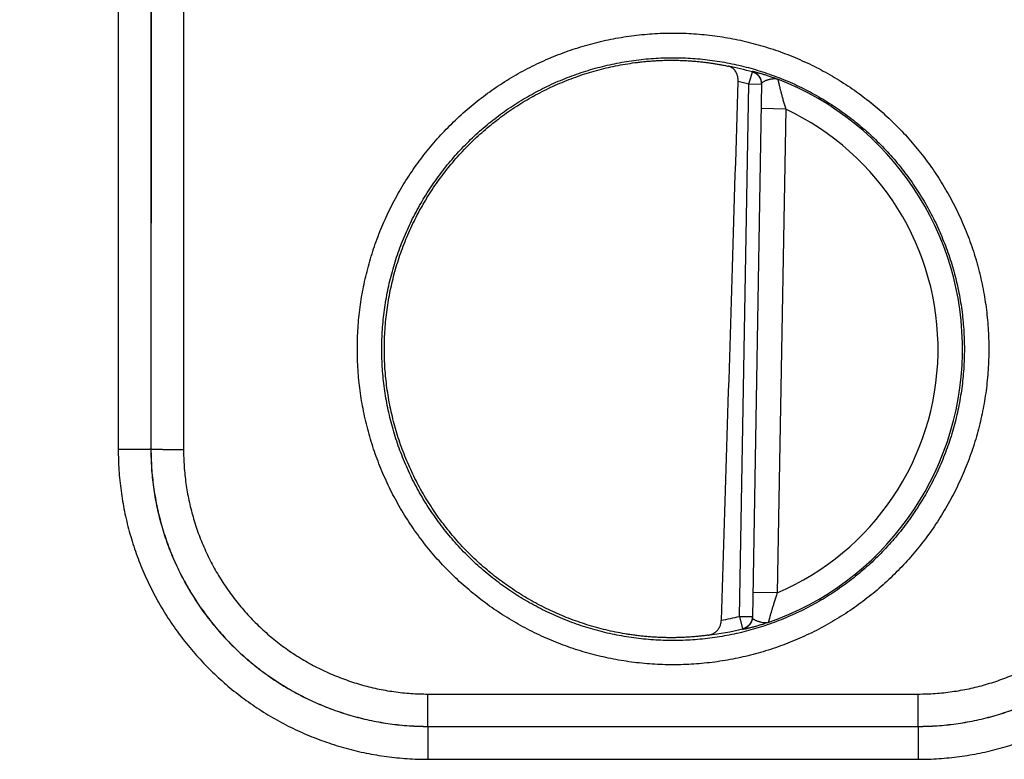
# Model space of a CAD drawing. Header units: inches. Extents: x 0 to 34, y 0 to 22.
# Tile 28 of 112: x 23.1 to 23.704, y 7.685 to 8.138. Entities that reach past the tile are written whole.
import ezdxf

# ---------------------------------------------------------------- set-up
doc = ezdxf.new("R2010")
doc.units = ezdxf.units.IN
doc.header["$LTSCALE"] = 1.87
doc.header["$MEASUREMENT"] = 0
doc.layers.get('0').update_dxf_attribs({"linetype": 'CONTINUOUS'})
doc.layers.add('DIMENSIONS', color=7, linetype='CONTINUOUS')
doc.styles.get("Standard").update_dxf_attribs({"font": 'txt', "width": 0.8})
doc.dimstyles.new('DIMSTYLE_1', dxfattribs={"dimtxt": 0.125, "dimasz": 0.18, "dimexe": 0.18, "dimexo": 0.0625, "dimgap": 0.09, "dimtad": 0, "dimtih": 1, "dimtoh": 1, "dimdec": 3, "dimzin": 4, "dimdsep": 46, "dimtxsty": 'STANDARD', "dimblk": '_FILLED', "dimblk1": '_FILLED', "dimblk2": '_FILLED', "dimcen": 0.09, "dimadec": 0, "dimazin": 0, "dimtp": 0.01, "dimtm": 0.01, "dimtfac": 1, "dimtdec": 3, "dimtofl": 0, "dimtmove": 0, "dimatfit": 3, "dimldrblk": '_FILLED', "dimfxl": 1, "dimtolj": 1, "dimtzin": 4, "dimarcsym": 0})

# ---------------------------------------------------------------- blocks, each defined once
blk = doc.blocks.new('_FILLED')
at = {"color": 0, "linetype": 'BYBLOCK'}
blk.add_solid([(0, 0), (-1, 0.1736), (-1, -0.1736)], dxfattribs=at)
blk = doc.blocks.new('*D11')
at = {"layer": 'DIMENSIONS', "color": 2, "linetype": 'CONTINUOUS'}
for p, q in [((18.23312, 8.17462), (18.23312, 9.35505)), ((26.11345, 7.99058), (26.11345, 9.35505)), ((18.23312, 9.23005), (21.41529, 9.23005)), ((26.11345, 9.23005), (22.96529, 9.23005))]:
    blk.add_line(p, q, dxfattribs=at)
at = {"layer": 'DIMENSIONS', "color": 2, "linetype": 'CONTINUOUS', "xscale": 0.18, "yscale": 0.18, "zscale": 0.18, "rotation": 180}
blk.add_blockref('_FILLED', (18.23312, 9.23005), dxfattribs=at)
at = {"layer": 'DIMENSIONS', "color": 2, "linetype": 'CONTINUOUS', "xscale": 0.18, "yscale": 0.18, "zscale": 0.18}
blk.add_blockref('_FILLED', (26.11345, 9.23005), dxfattribs=at)
at = {"layer": 'DIMENSIONS', "color": 2, "linetype": 'CONTINUOUS', "width": 0.8}
for s, p in [('[', (22.10279, 9.16755)), (']', (22.80279, 9.16755)), ('7.880', (21.47779, 9.16755)), ('200.16', (22.20279, 9.16755))]:
    blk.add_text(s, height=0.125, dxfattribs=at).set_placement(p)

msp = doc.modelspace()

# ---------------------------------------------------------------- linework, layer by layer
at = {"color": 7, "linetype": 'CONTINUOUS'}
for p, q in [((23.15996, 8.44979), (23.16005, 7.87445)), ((23.17996, 8.44996), (23.18004, 7.87462)), ((23.18021, 8.41084), (23.18013, 7.87471)), ((23.20021, 8.41066), (23.20013, 7.87453)), ((23.54691, 8.09842), (23.54908, 8.10599)), ((23.54121, 7.77217), (23.54691, 8.09842)), ((23.55478, 8.09828), (23.54691, 8.09842)), ((23.55479, 8.09864), (23.54908, 7.77167)), ((23.56952, 8.08321), (23.55452, 8.08348)), ((23.56952, 8.08321), (23.56434, 7.78657)), ((23.18004, 7.87462), (23.18013, 7.87471)), ((23.56434, 7.78657), (23.54935, 7.78683)), ((23.54121, 7.77217), (23.54909, 7.77203)), ((23.54121, 7.77217), (23.54312, 7.76453)), ((23.35008, 7.72453), (23.65081, 7.72453)), ((23.35008, 7.70471), (23.35008, 7.72453)), ((23.65081, 7.70471), (23.65081, 7.72453)), ((23.35005, 7.70468), (23.35008, 7.70471)), ((23.35005, 7.70468), (23.65085, 7.70468)), ((23.35005, 7.70468), (23.35005, 7.68451)), ((23.35008, 7.70471), (23.65081, 7.70471)), ((23.65085, 7.70468), (23.65081, 7.70471)), ((23.65085, 7.70468), (23.65085, 7.68451)), ((23.35005, 7.68451), (23.65085, 7.68451))]:
    msp.add_line(p, q, dxfattribs=at)
for radius, start, end in [(0.17675, 74.03059, 78.93522), (0.17756, 289.20156, 68.79846), (0.16888, 74.03064, 76.33344), (0.16257, 293.14471, 64.85529), (0.16888, 280.09604, 283.96948), (0.17675, 277.00613, 283.96941)]:
    msp.add_arc((23.50045, 7.93605), radius, start, end, dxfattribs=at)
for points, knots in [([(23.50045, 7.74245), (23.49831, 7.74245), (23.49405, 7.74252), (23.48766, 7.74284), (23.48127, 7.74336), (23.47491, 7.7441), (23.46857, 7.74505), (23.46227, 7.74621), (23.45601, 7.74758), (23.4498, 7.74915), (23.44365, 7.75093), (23.43756, 7.7529), (23.43153, 7.75508), (23.42559, 7.75746), (23.41972, 7.76003), (23.41394, 7.7628), (23.40826, 7.76575), (23.40268, 7.76889), (23.3972, 7.77221), (23.39184, 7.77572), (23.38659, 7.7794), (23.38147, 7.78325), (23.37648, 7.78727), (23.37162, 7.79145), (23.36691, 7.79579), (23.36234, 7.80028), (23.35792, 7.80492), (23.35366, 7.80971), (23.34956, 7.81463), (23.34562, 7.81969), (23.34186, 7.82487), (23.33826, 7.83017), (23.33485, 7.8356), (23.33161, 7.84113), (23.32856, 7.84676), (23.3257, 7.8525), (23.32303, 7.85832), (23.32055, 7.86423), (23.31827, 7.87022), (23.31619, 7.87628), (23.31431, 7.8824), (23.31264, 7.88859), (23.31117, 7.89482), (23.3099, 7.90111), (23.30885, 7.90743), (23.308, 7.91378), (23.30737, 7.92015), (23.30694, 7.92655), (23.30673, 7.93295), (23.30673, 7.93936), (23.30694, 7.94576), (23.30737, 7.95216), (23.308, 7.95853), (23.30885, 7.96489), (23.3099, 7.97121), (23.31117, 7.97749), (23.31264, 7.98372), (23.31431, 7.98991), (23.31619, 7.99603), (23.31827, 8.00209), (23.32055, 8.00808), (23.32303, 8.01399), (23.3257, 8.01982), (23.32856, 8.02555), (23.33161, 8.03118), (23.33485, 8.03672), (23.33826, 8.04214), (23.34186, 8.04744), (23.34563, 8.05263), (23.34956, 8.05768), (23.35366, 8.0626), (23.35792, 8.06739), (23.36234, 8.07203), (23.36691, 8.07652), (23.37163, 8.08086), (23.37648, 8.08504), (23.38147, 8.08906), (23.3866, 8.09291), (23.39184, 8.09659), (23.39721, 8.1001), (23.40268, 8.10342), (23.40827, 8.10656), (23.41395, 8.10951), (23.41973, 8.11228), (23.42559, 8.11485), (23.43154, 8.11723), (23.43756, 8.1194), (23.44365, 8.12138), (23.4498, 8.12316), (23.45601, 8.12473), (23.46227, 8.1261), (23.46857, 8.12725), (23.47491, 8.1282), (23.48128, 8.12894), (23.48766, 8.12947), (23.49405, 8.12979), (23.49832, 8.12986), (23.50045, 8.12986)], [0, 0, 0, 0, 0.010507, 0.021025, 0.03155, 0.04208, 0.05261, 0.063138, 0.073663, 0.084187, 0.09471, 0.105232, 0.115755, 0.126278, 0.136802, 0.147325, 0.157848, 0.16837, 0.178893, 0.189421, 0.199952, 0.210482, 0.22101, 0.231537, 0.242066, 0.252595, 0.263124, 0.273652, 0.28418, 0.294707, 0.305236, 0.315764, 0.326292, 0.33682, 0.347348, 0.357876, 0.368404, 0.378932, 0.38946, 0.399988, 0.410516, 0.421044, 0.431572, 0.4421, 0.452628, 0.463156, 0.473684, 0.484212, 0.49474, 0.505268, 0.515796, 0.526324, 0.536852, 0.54738, 0.557908, 0.568436, 0.578964, 0.589492, 0.600021, 0.610549, 0.621076, 0.631604, 0.642132, 0.65266, 0.663188, 0.673716, 0.684244, 0.694772, 0.705301, 0.715829, 0.726356, 0.736884, 0.747413, 0.757943, 0.768471, 0.778997, 0.789526, 0.800057, 0.810588, 0.821115, 0.831638, 0.842161, 0.852684, 0.863206, 0.873728, 0.88425, 0.894772, 0.905295, 0.915818, 0.926341, 0.936867, 0.947395, 0.957924, 0.968453, 0.978977, 0.989494, 1, 1, 1, 1]), ([(23.50045, 8.12986), (23.50258, 8.12986), (23.50684, 8.12979), (23.51324, 8.12947), (23.51962, 8.12894), (23.52598, 8.1282), (23.53232, 8.12725), (23.53862, 8.1261), (23.54488, 8.12473), (23.55109, 8.12316), (23.55724, 8.12138), (23.56334, 8.1194), (23.56936, 8.11722), (23.57531, 8.11485), (23.58117, 8.11228), (23.58695, 8.10951), (23.59263, 8.10656), (23.59821, 8.10342), (23.60369, 8.10009), (23.60905, 8.09659), (23.6143, 8.09291), (23.61942, 8.08906), (23.62441, 8.08504), (23.62927, 8.08086), (23.63398, 8.07652), (23.63855, 8.07203), (23.64297, 8.06739), (23.64723, 8.0626), (23.65133, 8.05768), (23.65527, 8.05262), (23.65904, 8.04744), (23.66263, 8.04213), (23.66605, 8.03671), (23.66928, 8.03118), (23.67233, 8.02555), (23.67519, 8.01981), (23.67786, 8.01399), (23.68034, 8.00808), (23.68262, 8.00209), (23.6847, 7.99603), (23.68658, 7.9899), (23.68826, 7.98372), (23.68973, 7.97748), (23.69099, 7.9712), (23.69205, 7.96488), (23.69289, 7.95853), (23.69352, 7.95215), (23.69395, 7.94576), (23.69416, 7.93936), (23.69416, 7.93295), (23.69395, 7.92654), (23.69352, 7.92015), (23.69289, 7.91377), (23.69204, 7.90742), (23.69099, 7.9011), (23.68973, 7.89482), (23.68826, 7.88858), (23.68658, 7.8824), (23.6847, 7.87627), (23.68262, 7.87021), (23.68034, 7.86422), (23.67786, 7.85832), (23.67519, 7.85249), (23.67233, 7.84676), (23.66928, 7.84112), (23.66604, 7.83559), (23.66263, 7.83017), (23.65903, 7.82487), (23.65527, 7.81968), (23.65133, 7.81463), (23.64723, 7.8097), (23.64297, 7.80492), (23.63855, 7.80028), (23.63398, 7.79578), (23.62927, 7.79144), (23.62441, 7.78726), (23.61942, 7.78325), (23.6143, 7.77939), (23.60905, 7.77571), (23.60368, 7.77221), (23.59821, 7.76889), (23.59263, 7.76575), (23.58694, 7.76279), (23.58117, 7.76003), (23.5753, 7.75746), (23.56936, 7.75508), (23.56333, 7.7529), (23.55724, 7.75093), (23.55109, 7.74915), (23.54488, 7.74758), (23.53862, 7.74621), (23.53232, 7.74505), (23.52598, 7.7441), (23.51962, 7.74336), (23.51323, 7.74284), (23.50684, 7.74252), (23.50258, 7.74245), (23.50045, 7.74245)], [0, 0, 0, 0, 0.010507, 0.021025, 0.03155, 0.042079, 0.05261, 0.063138, 0.073663, 0.084187, 0.09471, 0.105232, 0.115755, 0.126278, 0.136801, 0.147325, 0.157848, 0.16837, 0.178893, 0.18942, 0.199951, 0.210482, 0.221009, 0.231536, 0.242065, 0.252594, 0.263123, 0.273651, 0.284179, 0.294707, 0.305235, 0.315763, 0.326292, 0.33682, 0.347347, 0.357875, 0.368403, 0.378931, 0.389459, 0.399987, 0.410515, 0.421043, 0.431571, 0.442099, 0.452627, 0.463155, 0.473683, 0.484211, 0.49474, 0.505268, 0.515796, 0.526324, 0.536852, 0.54738, 0.557908, 0.568436, 0.578964, 0.589492, 0.60002, 0.610548, 0.621076, 0.631604, 0.642132, 0.65266, 0.663188, 0.673715, 0.684243, 0.694772, 0.7053, 0.715828, 0.726356, 0.736883, 0.747412, 0.757942, 0.76847, 0.778997, 0.789525, 0.800056, 0.810587, 0.821114, 0.831638, 0.842161, 0.852683, 0.863206, 0.873728, 0.88425, 0.894772, 0.905294, 0.915817, 0.926341, 0.936867, 0.947395, 0.957924, 0.968453, 0.978977, 0.989494, 1, 1, 1, 1]), ([(23.50045, 7.75732), (23.49843, 7.75732), (23.49441, 7.75738), (23.48838, 7.75769), (23.48236, 7.7582), (23.47636, 7.75891), (23.47039, 7.75983), (23.46446, 7.76094), (23.45856, 7.76226), (23.45272, 7.76377), (23.44693, 7.76548), (23.44119, 7.76739), (23.43553, 7.76949), (23.42994, 7.77177), (23.42443, 7.77425), (23.41901, 7.77691), (23.41368, 7.77975), (23.40845, 7.78277), (23.40333, 7.78597), (23.39832, 7.78933), (23.39342, 7.79286), (23.38865, 7.79656), (23.38401, 7.80041), (23.37949, 7.80442), (23.37512, 7.80858), (23.37089, 7.81288), (23.3668, 7.81733), (23.36287, 7.82191), (23.3591, 7.82662), (23.35548, 7.83145), (23.35204, 7.83641), (23.34876, 7.84148), (23.34565, 7.84665), (23.34272, 7.85193), (23.33997, 7.8573), (23.33741, 7.86277), (23.33502, 7.86832), (23.33283, 7.87394), (23.33083, 7.87964), (23.32902, 7.8854), (23.32741, 7.89121), (23.326, 7.89708), (23.32478, 7.90299), (23.32377, 7.90894), (23.32295, 7.91493), (23.32234, 7.92093), (23.32193, 7.92696), (23.32173, 7.93299), (23.32173, 7.93903), (23.32193, 7.94506), (23.32234, 7.95108), (23.32295, 7.95709), (23.32376, 7.96307), (23.32478, 7.96902), (23.32599, 7.97493), (23.32741, 7.9808), (23.32902, 7.98662), (23.33082, 7.99238), (23.33282, 7.99808), (23.33501, 8.0037), (23.33739, 8.00925), (23.33996, 8.01472), (23.34271, 8.02009), (23.34564, 8.02537), (23.34874, 8.03055), (23.35202, 8.03562), (23.35547, 8.04057), (23.35908, 8.04541), (23.36286, 8.05012), (23.36679, 8.0547), (23.37088, 8.05915), (23.37511, 8.06345), (23.37948, 8.06762), (23.384, 8.07163), (23.38864, 8.07548), (23.39342, 8.07918), (23.39831, 8.08271), (23.40333, 8.08608), (23.40845, 8.08927), (23.41368, 8.09229), (23.41901, 8.09513), (23.42443, 8.0978), (23.42994, 8.10027), (23.43553, 8.10256), (23.44119, 8.10466), (23.44692, 8.10656), (23.45272, 8.10827), (23.45856, 8.10979), (23.46446, 8.1111), (23.47039, 8.11222), (23.47636, 8.11313), (23.48236, 8.11385), (23.48838, 8.11436), (23.49441, 8.11466), (23.49843, 8.11473), (23.50045, 8.11473)], [0, 0, 0, 0, 0.010755, 0.021511, 0.032266, 0.043021, 0.053777, 0.064532, 0.075288, 0.086043, 0.096798, 0.107552, 0.118308, 0.129065, 0.139823, 0.150581, 0.161335, 0.172086, 0.182835, 0.193586, 0.204337, 0.215087, 0.225837, 0.236586, 0.247336, 0.258086, 0.268836, 0.279586, 0.290336, 0.301085, 0.311835, 0.322586, 0.333336, 0.344086, 0.354836, 0.365587, 0.376337, 0.387088, 0.397838, 0.408589, 0.41934, 0.430091, 0.440842, 0.451592, 0.462343, 0.473094, 0.483845, 0.494597, 0.505348, 0.516099, 0.52685, 0.537601, 0.548353, 0.559104, 0.569855, 0.580607, 0.591358, 0.60211, 0.612862, 0.623613, 0.634365, 0.645116, 0.655868, 0.66662, 0.677371, 0.688123, 0.698875, 0.709628, 0.72038, 0.731132, 0.741884, 0.752637, 0.763391, 0.774143, 0.784897, 0.79565, 0.806404, 0.817157, 0.82791, 0.838664, 0.849421, 0.860178, 0.870936, 0.881692, 0.892448, 0.903202, 0.913957, 0.924712, 0.935468, 0.946223, 0.956979, 0.967734, 0.978489, 0.989245, 1, 1, 1, 1]), ([(23.47703, 8.11169), (23.47802, 8.11182), (23.48, 8.11207), (23.48296, 8.11239), (23.48591, 8.11265), (23.48885, 8.11286), (23.49178, 8.11302), (23.49468, 8.11313), (23.49757, 8.11318), (23.49949, 8.11319), (23.50045, 8.11318)], [0, 0, 0, 0, 0.127608, 0.254586, 0.380801, 0.506317, 0.631045, 0.754899, 0.877931, 1, 1, 1, 1]), ([(23.50045, 8.11473), (23.50246, 8.11473), (23.50648, 8.11466), (23.51252, 8.11436), (23.51853, 8.11385), (23.52453, 8.11313), (23.5305, 8.11222), (23.53644, 8.1111), (23.54233, 8.10979), (23.54818, 8.10827), (23.55397, 8.10656), (23.5597, 8.10466), (23.56536, 8.10256), (23.57095, 8.10027), (23.57646, 8.0978), (23.58188, 8.09513), (23.58721, 8.09229), (23.59244, 8.08927), (23.59756, 8.08608), (23.60257, 8.08272), (23.60747, 8.07918), (23.61224, 8.07549), (23.61689, 8.07163), (23.6214, 8.06762), (23.62577, 8.06347), (23.63, 8.05916), (23.63409, 8.05472), (23.63802, 8.05014), (23.64179, 8.04543), (23.64541, 8.04059), (23.64886, 8.03564), (23.65214, 8.03057), (23.65524, 8.02539), (23.65817, 8.02011), (23.66092, 8.01474), (23.66349, 8.00928), (23.66587, 8.00373), (23.66806, 7.99811), (23.67006, 7.99241), (23.67187, 7.98665), (23.67348, 7.98083), (23.67489, 7.97496), (23.67611, 7.96905), (23.67712, 7.9631), (23.67794, 7.95712), (23.67855, 7.95111), (23.67896, 7.94509), (23.67916, 7.93906), (23.67916, 7.93302), (23.67896, 7.92699), (23.67855, 7.92096), (23.67794, 7.91496), (23.67713, 7.90898), (23.67612, 7.90302), (23.6749, 7.89711), (23.67349, 7.89124), (23.67188, 7.88542), (23.67007, 7.87966), (23.66807, 7.87397), (23.66588, 7.86834), (23.6635, 7.86279), (23.66093, 7.85733), (23.65818, 7.85195), (23.65525, 7.84667), (23.65215, 7.8415), (23.64887, 7.83643), (23.64542, 7.83147), (23.64181, 7.82664), (23.63803, 7.82192), (23.6341, 7.81734), (23.63002, 7.8129), (23.62578, 7.80859), (23.62141, 7.80443), (23.61689, 7.80042), (23.61225, 7.79656), (23.60747, 7.79287), (23.60258, 7.78933), (23.59756, 7.78597), (23.59244, 7.78277), (23.58721, 7.77975), (23.58188, 7.77691), (23.57646, 7.77425), (23.57095, 7.77177), (23.56536, 7.76949), (23.5597, 7.76739), (23.55397, 7.76548), (23.54818, 7.76377), (23.54233, 7.76226), (23.53644, 7.76094), (23.5305, 7.75983), (23.52453, 7.75891), (23.51853, 7.7582), (23.51252, 7.75769), (23.50648, 7.75738), (23.50246, 7.75732), (23.50045, 7.75732)], [0, 0, 0, 0, 0.010755, 0.021511, 0.032266, 0.043021, 0.053777, 0.064532, 0.075288, 0.086043, 0.096797, 0.107552, 0.118307, 0.129065, 0.139823, 0.15058, 0.161335, 0.172086, 0.182835, 0.193585, 0.204336, 0.215087, 0.225836, 0.236586, 0.247336, 0.258086, 0.268835, 0.279585, 0.290335, 0.301085, 0.311835, 0.322585, 0.333335, 0.344085, 0.354836, 0.365586, 0.376337, 0.387087, 0.397838, 0.408588, 0.419339, 0.43009, 0.440841, 0.451592, 0.462343, 0.473094, 0.483845, 0.494596, 0.505347, 0.516098, 0.526849, 0.537601, 0.548352, 0.559104, 0.569855, 0.580606, 0.591358, 0.60211, 0.612861, 0.623613, 0.634364, 0.645116, 0.655868, 0.66662, 0.677371, 0.688123, 0.698875, 0.709628, 0.72038, 0.731132, 0.741885, 0.752638, 0.763391, 0.774144, 0.784897, 0.795651, 0.806405, 0.817158, 0.827911, 0.838665, 0.849421, 0.860179, 0.870936, 0.881693, 0.892448, 0.903202, 0.913957, 0.924712, 0.935468, 0.946223, 0.956979, 0.967734, 0.978489, 0.989245, 1, 1, 1, 1]), ([(23.50045, 8.11318), (23.5014, 8.11318), (23.50331, 8.11315), (23.50616, 8.11306), (23.50897, 8.11293), (23.51175, 8.11275), (23.51449, 8.11253), (23.51719, 8.11227), (23.51983, 8.11197), (23.52242, 8.11163), (23.52495, 8.11126), (23.52742, 8.11086), (23.52981, 8.11044), (23.53212, 8.10999), (23.53363, 8.10968), (23.53437, 8.10952)], [0, 0, 0, 0, 0.084065, 0.16743, 0.249916, 0.331405, 0.411876, 0.491153, 0.569073, 0.645584, 0.72047, 0.79349, 0.864545, 0.933458, 1, 1, 1, 1]), ([(23.47091, 7.76144), (23.46895, 7.76178), (23.46502, 7.76251), (23.45917, 7.76381), (23.45336, 7.7653), (23.44762, 7.76699), (23.44193, 7.76887), (23.4363, 7.77095), (23.43076, 7.77321), (23.42529, 7.77566), (23.4199, 7.7783), (23.41461, 7.78111), (23.40942, 7.7841), (23.40433, 7.78727), (23.39935, 7.7906), (23.39449, 7.79411), (23.38975, 7.79777), (23.38513, 7.80159), (23.38065, 7.80557), (23.3763, 7.8097), (23.3721, 7.81397), (23.36804, 7.81838), (23.36414, 7.82292), (23.36039, 7.8276), (23.3568, 7.8324), (23.35337, 7.83732), (23.35011, 7.84235), (23.34703, 7.84748), (23.34412, 7.85272), (23.34139, 7.85806), (23.33884, 7.86348), (23.33648, 7.86899), (23.3343, 7.87458), (23.33231, 7.88023), (23.33052, 7.88595), (23.32892, 7.89173), (23.32752, 7.89755), (23.32631, 7.90342), (23.32531, 7.90933), (23.3245, 7.91527), (23.3239, 7.92123), (23.32349, 7.92722), (23.3233, 7.93321), (23.3233, 7.9392), (23.3235, 7.94519), (23.32391, 7.95117), (23.32452, 7.95713), (23.32534, 7.96307), (23.32635, 7.96898), (23.32756, 7.97485), (23.32897, 7.98067), (23.33057, 7.98645), (23.33237, 7.99216), (23.33437, 7.99782), (23.33655, 8.0034), (23.33892, 8.0089), (23.34147, 8.01433), (23.34421, 8.01966), (23.34712, 8.02489), (23.35021, 8.03003), (23.35348, 8.03506), (23.35691, 8.03997), (23.3605, 8.04477), (23.36426, 8.04944), (23.36817, 8.05398), (23.37223, 8.05838), (23.37644, 8.06265), (23.38079, 8.06677), (23.38528, 8.07074), (23.3899, 8.07456), (23.39464, 8.07822), (23.39951, 8.08172), (23.40449, 8.08505), (23.40958, 8.08821), (23.41478, 8.09119), (23.42007, 8.094), (23.42546, 8.09663), (23.43093, 8.09907), (23.43648, 8.10133), (23.44211, 8.1034), (23.4478, 8.10528), (23.45355, 8.10696), (23.45935, 8.10845), (23.46521, 8.10974), (23.4711, 8.11083), (23.47505, 8.11143), (23.47703, 8.11169)], [0, 0, 0, 0, 0.011903, 0.023808, 0.03571, 0.047615, 0.059518, 0.071422, 0.083327, 0.095229, 0.107134, 0.119037, 0.130942, 0.142847, 0.154749, 0.166655, 0.178558, 0.190463, 0.202369, 0.214272, 0.226178, 0.238081, 0.249987, 0.261892, 0.273796, 0.285702, 0.297606, 0.309512, 0.321418, 0.333322, 0.345229, 0.357132, 0.369039, 0.380945, 0.392849, 0.404756, 0.41666, 0.428567, 0.440473, 0.452378, 0.464285, 0.476189, 0.488096, 0.500001, 0.511907, 0.523814, 0.535718, 0.547625, 0.55953, 0.571435, 0.583342, 0.595246, 0.607153, 0.619058, 0.630963, 0.64287, 0.654773, 0.66668, 0.678584, 0.69049, 0.702396, 0.714299, 0.726206, 0.738109, 0.750015, 0.76192, 0.773823, 0.785729, 0.797632, 0.809538, 0.821442, 0.833346, 0.845251, 0.857154, 0.869059, 0.880963, 0.892866, 0.904771, 0.916674, 0.928578, 0.940482, 0.952385, 0.96429, 0.976192, 0.988097, 1, 1, 1, 1]), ([(23.54035, 8.10015), (23.54035, 8.10033), (23.54036, 8.10067), (23.54034, 8.1012), (23.54029, 8.10174), (23.54022, 8.10228), (23.54013, 8.10283), (23.54001, 8.10338), (23.53985, 8.10393), (23.53967, 8.10447), (23.53946, 8.10501), (23.53922, 8.10554), (23.53894, 8.10605), (23.53863, 8.10654), (23.53829, 8.10702), (23.53791, 8.10746), (23.5375, 8.10788), (23.53705, 8.10826), (23.53657, 8.10861), (23.53606, 8.10891), (23.53552, 8.10917), (23.53496, 8.10938), (23.53457, 8.10948), (23.53437, 8.10952)], [0, 0, 0, 0, 0.042988, 0.086858, 0.131512, 0.176944, 0.223037, 0.269777, 0.316991, 0.36466, 0.412622, 0.46085, 0.509214, 0.557689, 0.606204, 0.654769, 0.703375, 0.752084, 0.800954, 0.85009, 0.899568, 0.949496, 1, 1, 1, 1]), ([(23.54908, 8.10635), (23.54908, 8.10636), (23.54915, 8.10637), (23.54923, 8.10636), (23.54942, 8.10633), (23.54967, 8.10628), (23.54999, 8.10621), (23.55039, 8.10612), (23.55086, 8.10601), (23.5514, 8.10587), (23.55201, 8.10571), (23.5527, 8.10553), (23.55346, 8.10532), (23.55429, 8.10508), (23.55518, 8.10481), (23.55615, 8.10452), (23.55718, 8.1042), (23.55827, 8.10385), (23.55944, 8.10346), (23.56066, 8.10304), (23.56195, 8.10259), (23.56329, 8.10211), (23.5642, 8.10177), (23.56466, 8.1016)], [0, 0, 0, 0, 0.002335, 0.008806, 0.019776, 0.035339, 0.055545, 0.080405, 0.109944, 0.144199, 0.183179, 0.226832, 0.275068, 0.327788, 0.384982, 0.446679, 0.512896, 0.583569, 0.658611, 0.737927, 0.821352, 0.908726, 1, 1, 1, 1]), ([(23.54908, 8.10599), (23.54908, 8.10603), (23.54908, 8.10611), (23.54908, 8.10623), (23.54908, 8.10631), (23.54908, 8.10635)], [0, 0, 0, 0, 0.333447, 0.666738, 1, 1, 1, 1]), ([(23.55479, 8.09864), (23.55479, 8.09883), (23.55478, 8.09921), (23.55473, 8.09978), (23.55464, 8.10035), (23.5545, 8.10091), (23.55433, 8.10145), (23.55411, 8.10198), (23.55386, 8.1025), (23.55357, 8.10299), (23.55325, 8.10347), (23.55289, 8.10392), (23.5525, 8.10434), (23.55208, 8.10473), (23.55164, 8.10509), (23.55116, 8.10541), (23.55067, 8.10571), (23.55016, 8.10596), (23.54962, 8.10618), (23.54926, 8.10629), (23.54908, 8.10635)], [0, 0, 0, 0, 0.055548, 0.1111, 0.166652, 0.222204, 0.277757, 0.333311, 0.388865, 0.44442, 0.499975, 0.555531, 0.611087, 0.666644, 0.722202, 0.777761, 0.83332, 0.888879, 0.944439, 1, 1, 1, 1]), ([(23.55478, 8.09864), (23.55478, 8.09871), (23.55477, 8.09897), (23.55473, 8.09942), (23.55463, 8.09999), (23.5545, 8.10055), (23.55432, 8.10109), (23.55411, 8.10162), (23.55386, 8.10214), (23.55357, 8.10263), (23.55324, 8.10311), (23.55289, 8.10355), (23.5525, 8.10397), (23.55208, 8.10437), (23.55163, 8.10473), (23.55116, 8.10505), (23.55067, 8.10534), (23.55015, 8.1056), (23.54962, 8.10581), (23.54926, 8.10593), (23.54908, 8.10599)], [0, 0, 0, 0, 0.021371, 0.078933, 0.136495, 0.194058, 0.251622, 0.309186, 0.36675, 0.424315, 0.481881, 0.539447, 0.597014, 0.654581, 0.71215, 0.769719, 0.827288, 0.884858, 0.942428, 1, 1, 1, 1]), ([(23.55479, 8.09864), (23.55479, 8.09873), (23.55482, 8.09892), (23.55494, 8.09919), (23.55514, 8.09946), (23.55544, 8.09974), (23.55583, 8.10002), (23.55632, 8.10031), (23.5569, 8.10059), (23.55755, 8.10086), (23.55825, 8.10111), (23.55896, 8.10133), (23.55969, 8.10153), (23.56043, 8.1017), (23.56117, 8.10183), (23.56191, 8.1019), (23.56264, 8.10194), (23.56335, 8.1019), (23.56403, 8.10179), (23.56446, 8.10167), (23.56466, 8.1016)], [0, 0, 0, 0, 0.024638, 0.050912, 0.081009, 0.11701, 0.160651, 0.212479, 0.271956, 0.336871, 0.404372, 0.473003, 0.542036, 0.610654, 0.678724, 0.746696, 0.81385, 0.87869, 0.940685, 1, 1, 1, 1]), ([(23.56466, 8.1016), (23.56467, 8.10158), (23.56468, 8.10154), (23.5647, 8.10145), (23.56473, 8.10131), (23.56477, 8.10111), (23.56483, 8.10087), (23.5649, 8.10057), (23.56498, 8.10022), (23.56508, 8.09982), (23.56518, 8.09937), (23.56531, 8.09886), (23.56544, 8.09829), (23.56559, 8.09767), (23.56576, 8.097), (23.56594, 8.09626), (23.56614, 8.09547), (23.56635, 8.09463), (23.56659, 8.09372), (23.56684, 8.09276), (23.5671, 8.09174), (23.56739, 8.09067), (23.5677, 8.08954), (23.56803, 8.08836), (23.56837, 8.08713), (23.56874, 8.08586), (23.56912, 8.08455), (23.56939, 8.08366), (23.56952, 8.08321)], [0, 0, 0, 0, 0.002235, 0.007181, 0.014856, 0.025273, 0.03846, 0.054443, 0.073258, 0.094943, 0.119528, 0.147062, 0.177586, 0.211131, 0.24774, 0.287439, 0.330245, 0.376181, 0.425261, 0.477485, 0.532841, 0.591296, 0.652787, 0.717182, 0.784308, 0.853965, 0.925937, 1, 1, 1, 1]), ([(23.53005, 7.76979), (23.5312, 7.80517), (23.53351, 7.87725), (23.53695, 7.98737), (23.53921, 8.06211), (23.54035, 8.10015)], [0, 0, 0, 0, 0.321342, 0.654566, 1, 1, 1, 1]), ([(23.18004, 7.87462), (23.18003, 7.87462), (23.17997, 7.87461), (23.17985, 7.8746), (23.17966, 7.87459), (23.17942, 7.87458), (23.1791, 7.87457), (23.17873, 7.87456), (23.17829, 7.87455), (23.17779, 7.87455), (23.17723, 7.87454), (23.17662, 7.87453), (23.17595, 7.87452), (23.17523, 7.87451), (23.17445, 7.8745), (23.17363, 7.8745), (23.17277, 7.87449), (23.17186, 7.87448), (23.17092, 7.87448), (23.16993, 7.87447), (23.16892, 7.87447), (23.16788, 7.87446), (23.16681, 7.87446), (23.16571, 7.87446), (23.1646, 7.87445), (23.16348, 7.87445), (23.16234, 7.87445), (23.1612, 7.87445), (23.16043, 7.87445), (23.16005, 7.87445)], [0, 0, 0, 0, 0.002705, 0.008683, 0.017934, 0.03043, 0.046132, 0.064989, 0.086939, 0.111909, 0.139817, 0.17057, 0.204068, 0.240199, 0.278843, 0.319874, 0.363155, 0.408543, 0.455888, 0.505033, 0.555816, 0.608069, 0.661618, 0.716287, 0.771895, 0.828257, 0.885188, 0.942499, 1, 1, 1, 1]), ([(23.16005, 7.87445), (23.16005, 7.87233), (23.16012, 7.8681), (23.16044, 7.86176), (23.16097, 7.85543), (23.16171, 7.84912), (23.16266, 7.84284), (23.16383, 7.8366), (23.16519, 7.8304), (23.16677, 7.82425), (23.16855, 7.81816), (23.17053, 7.81213), (23.17272, 7.80616), (23.1751, 7.80028), (23.17768, 7.79447), (23.18045, 7.78876), (23.1834, 7.78314), (23.18655, 7.77763), (23.18988, 7.77222), (23.19338, 7.76693), (23.19706, 7.76176), (23.20091, 7.75671), (23.20493, 7.75179), (23.20911, 7.74702), (23.21345, 7.74238), (23.21794, 7.73789), (23.22258, 7.73355), (23.22736, 7.72938), (23.23227, 7.72536), (23.23732, 7.72151), (23.2425, 7.71783), (23.24779, 7.71432), (23.2532, 7.711), (23.25872, 7.70785), (23.26434, 7.70489), (23.27005, 7.70213), (23.27585, 7.69955), (23.28174, 7.69717), (23.28771, 7.69499), (23.29374, 7.693), (23.29984, 7.69122), (23.30599, 7.68965), (23.31219, 7.68828), (23.31843, 7.68712), (23.32471, 7.68617), (23.33102, 7.68543), (23.33735, 7.6849), (23.3437, 7.68458), (23.34793, 7.68451), (23.35005, 7.68451)], [0, 0, 0, 0, 0.021282, 0.042564, 0.063846, 0.085124, 0.106398, 0.12767, 0.14894, 0.170211, 0.191486, 0.212766, 0.234046, 0.25532, 0.276591, 0.297861, 0.319135, 0.340409, 0.361682, 0.382955, 0.404227, 0.425499, 0.446772, 0.468045, 0.489318, 0.510591, 0.531865, 0.553138, 0.574413, 0.595688, 0.616963, 0.638237, 0.659514, 0.680793, 0.702071, 0.723346, 0.74462, 0.765898, 0.787183, 0.808468, 0.829749, 0.851026, 0.872301, 0.893578, 0.914858, 0.936143, 0.957431, 0.978718, 1, 1, 1, 1]), ([(23.18004, 7.87462), (23.18004, 7.87269), (23.18011, 7.86882), (23.18041, 7.86302), (23.1809, 7.85723), (23.1816, 7.85147), (23.18249, 7.84573), (23.18357, 7.84003), (23.18485, 7.83437), (23.18632, 7.82875), (23.18799, 7.82319), (23.18984, 7.81768), (23.19188, 7.81225), (23.1941, 7.80689), (23.1965, 7.80161), (23.19908, 7.79641), (23.20184, 7.7913), (23.20477, 7.78629), (23.20787, 7.78139), (23.21114, 7.77659), (23.21457, 7.77191), (23.21815, 7.76735), (23.22189, 7.76291), (23.22578, 7.75861), (23.22981, 7.75443), (23.23398, 7.7504), (23.23829, 7.74652), (23.24273, 7.74278), (23.24729, 7.73919), (23.25198, 7.73577), (23.25677, 7.7325), (23.26168, 7.7294), (23.26669, 7.72647), (23.2718, 7.72371), (23.277, 7.72113), (23.28228, 7.71873), (23.28765, 7.7165), (23.29308, 7.71447), (23.29859, 7.71261), (23.30415, 7.71095), (23.30977, 7.70948), (23.31544, 7.7082), (23.32114, 7.70712), (23.32688, 7.70623), (23.33265, 7.70554), (23.33844, 7.70504), (23.34424, 7.70474), (23.34811, 7.70468), (23.35005, 7.70468)], [0, 0, 0, 0, 0.021747, 0.043492, 0.065235, 0.086977, 0.108719, 0.130461, 0.152202, 0.173943, 0.195685, 0.217427, 0.239166, 0.260901, 0.282633, 0.304365, 0.326099, 0.347831, 0.36956, 0.391288, 0.413017, 0.434746, 0.456475, 0.478202, 0.499927, 0.521653, 0.543381, 0.565112, 0.586845, 0.608579, 0.630312, 0.652047, 0.673785, 0.695525, 0.717264, 0.739003, 0.760745, 0.782492, 0.804242, 0.825992, 0.847741, 0.86949, 0.891241, 0.912991, 0.934742, 0.956493, 0.978246, 1, 1, 1, 1]), ([(23.18013, 7.87471), (23.18013, 7.87277), (23.18019, 7.8689), (23.18049, 7.8631), (23.18099, 7.85731), (23.18168, 7.85154), (23.18257, 7.84581), (23.18365, 7.8401), (23.18493, 7.83444), (23.1864, 7.82882), (23.18806, 7.82325), (23.18991, 7.81775), (23.19195, 7.81231), (23.19417, 7.80695), (23.19657, 7.80166), (23.19916, 7.79646), (23.20191, 7.79136), (23.20484, 7.78635), (23.20794, 7.78144), (23.21121, 7.77664), (23.21464, 7.77196), (23.21822, 7.7674), (23.22196, 7.76296), (23.22584, 7.75865), (23.22988, 7.75448), (23.23405, 7.75044), (23.23835, 7.74656), (23.24279, 7.74282), (23.24735, 7.73923), (23.25204, 7.7358), (23.25683, 7.73254), (23.26174, 7.72944), (23.26675, 7.72651), (23.27186, 7.72375), (23.27705, 7.72117), (23.28234, 7.71876), (23.2877, 7.71654), (23.29314, 7.7145), (23.29864, 7.71265), (23.3042, 7.71099), (23.30982, 7.70952), (23.31548, 7.70824), (23.32119, 7.70715), (23.32692, 7.70626), (23.33269, 7.70557), (23.33847, 7.70508), (23.34427, 7.70478), (23.34814, 7.70471), (23.35008, 7.70471)], [0, 0, 0, 0, 0.021759, 0.043514, 0.065264, 0.08701, 0.108756, 0.130502, 0.152248, 0.173995, 0.195743, 0.217492, 0.239238, 0.260979, 0.282716, 0.304452, 0.326189, 0.347924, 0.369658, 0.391389, 0.41312, 0.434852, 0.456582, 0.478309, 0.500035, 0.521761, 0.543488, 0.565218, 0.58695, 0.608681, 0.630412, 0.652144, 0.673878, 0.695613, 0.717346, 0.739081, 0.760819, 0.782561, 0.804305, 0.826049, 0.847792, 0.869534, 0.891274, 0.913015, 0.934756, 0.956501, 0.978248, 1, 1, 1, 1]), ([(23.18013, 7.87471), (23.18015, 7.8747), (23.18021, 7.8747), (23.18032, 7.87469), (23.18051, 7.87468), (23.18076, 7.87467), (23.18107, 7.87466), (23.18145, 7.87465), (23.18189, 7.87464), (23.18238, 7.87463), (23.18294, 7.87462), (23.18356, 7.87461), (23.18423, 7.87461), (23.18495, 7.8746), (23.18572, 7.87459), (23.18654, 7.87458), (23.1874, 7.87458), (23.18831, 7.87457), (23.18926, 7.87456), (23.19024, 7.87456), (23.19125, 7.87455), (23.1923, 7.87455), (23.19337, 7.87455), (23.19446, 7.87454), (23.19557, 7.87454), (23.1967, 7.87454), (23.19783, 7.87454), (23.19898, 7.87453), (23.19974, 7.87453), (23.20013, 7.87453)], [0, 0, 0, 0, 0.002705, 0.008683, 0.017934, 0.03043, 0.046133, 0.06499, 0.08694, 0.11191, 0.139818, 0.170572, 0.20407, 0.240201, 0.278846, 0.319877, 0.363158, 0.408546, 0.455891, 0.505036, 0.555819, 0.608071, 0.66162, 0.716289, 0.771897, 0.828259, 0.885189, 0.9425, 1, 1, 1, 1]), ([(23.20013, 7.87453), (23.20013, 7.87279), (23.20019, 7.86929), (23.20046, 7.86406), (23.20092, 7.85884), (23.20155, 7.85364), (23.20237, 7.84846), (23.20337, 7.84332), (23.20455, 7.83822), (23.2059, 7.83316), (23.20743, 7.82816), (23.20914, 7.8232), (23.21102, 7.81831), (23.21306, 7.81349), (23.21527, 7.80875), (23.21765, 7.80408), (23.22019, 7.7995), (23.22288, 7.79501), (23.22573, 7.79062), (23.22874, 7.78633), (23.23189, 7.78215), (23.23518, 7.77808), (23.23862, 7.77413), (23.24218, 7.7703), (23.24589, 7.7666), (23.24971, 7.76303), (23.25366, 7.7596), (23.25773, 7.7563), (23.26191, 7.75315), (23.2662, 7.75015), (23.27059, 7.7473), (23.27508, 7.7446), (23.27965, 7.74206), (23.28432, 7.73969), (23.28906, 7.73748), (23.29388, 7.73543), (23.29877, 7.73355), (23.30372, 7.73185), (23.30873, 7.73032), (23.31378, 7.72896), (23.31888, 7.72778), (23.32402, 7.72678), (23.32919, 7.72597), (23.33439, 7.72533), (23.33961, 7.72487), (23.34484, 7.7246), (23.34833, 7.72453), (23.35008, 7.72453)], [0, 0, 0, 0, 0.022256, 0.044504, 0.066744, 0.088976, 0.111199, 0.133418, 0.155637, 0.177861, 0.200089, 0.22232, 0.24455, 0.266774, 0.288995, 0.311214, 0.333433, 0.355652, 0.37787, 0.400088, 0.422306, 0.444524, 0.46674, 0.488956, 0.51117, 0.533385, 0.555601, 0.577817, 0.600033, 0.622248, 0.644463, 0.666678, 0.688894, 0.711109, 0.733323, 0.755541, 0.777764, 0.799989, 0.82221, 0.844426, 0.866638, 0.888848, 0.911064, 0.933288, 0.955519, 0.977757, 1, 1, 1, 1]), ([(23.65081, 7.70471), (23.65275, 7.70471), (23.65662, 7.70478), (23.66242, 7.70508), (23.6682, 7.70557), (23.67397, 7.70626), (23.67971, 7.70715), (23.68541, 7.70824), (23.69107, 7.70952), (23.69669, 7.71099), (23.70225, 7.71265), (23.70775, 7.7145), (23.71319, 7.71654), (23.71855, 7.71876), (23.72384, 7.72116), (23.72903, 7.72375), (23.73414, 7.7265), (23.73915, 7.72944), (23.74405, 7.73254), (23.74885, 7.7358), (23.75353, 7.73923), (23.75809, 7.74281), (23.76253, 7.74655), (23.76684, 7.75044), (23.77101, 7.75447), (23.77504, 7.75864), (23.77893, 7.76295), (23.78267, 7.76739), (23.78625, 7.77195), (23.78968, 7.77664), (23.79295, 7.78143), (23.79605, 7.78634), (23.79898, 7.79135), (23.80173, 7.79646), (23.80432, 7.80166), (23.80672, 7.80694), (23.80894, 7.81231), (23.81098, 7.81775), (23.81283, 7.82325), (23.81449, 7.82882), (23.81596, 7.83443), (23.81724, 7.8401), (23.81833, 7.84581), (23.81921, 7.85154), (23.81991, 7.85731), (23.8204, 7.8631), (23.8207, 7.8689), (23.82076, 7.87277), (23.82076, 7.87471)], [0, 0, 0, 0, 0.021752, 0.0435, 0.065243, 0.086983, 0.108722, 0.130462, 0.152202, 0.173943, 0.195685, 0.217428, 0.239169, 0.260905, 0.282638, 0.30437, 0.326103, 0.347835, 0.369565, 0.391294, 0.413024, 0.434753, 0.456482, 0.478209, 0.499935, 0.52166, 0.543388, 0.565119, 0.586852, 0.608586, 0.63032, 0.652054, 0.673792, 0.69553, 0.717268, 0.739007, 0.76075, 0.782498, 0.804247, 0.825997, 0.847746, 0.869494, 0.891241, 0.912987, 0.934736, 0.956487, 0.978241, 1, 1, 1, 1]), ([(23.65081, 7.72453), (23.65256, 7.72453), (23.65605, 7.7246), (23.66129, 7.72487), (23.6665, 7.72533), (23.6717, 7.72597), (23.67687, 7.72678), (23.68201, 7.72778), (23.68711, 7.72896), (23.69217, 7.73032), (23.69717, 7.73185), (23.70212, 7.73355), (23.70701, 7.73543), (23.71183, 7.73748), (23.71658, 7.73969), (23.72124, 7.74207), (23.72582, 7.7446), (23.7303, 7.7473), (23.73469, 7.75015), (23.73898, 7.75315), (23.74316, 7.7563), (23.74723, 7.7596), (23.75118, 7.76303), (23.75501, 7.7666), (23.75871, 7.77031), (23.76228, 7.77413), (23.76571, 7.77809), (23.76901, 7.78215), (23.77216, 7.78634), (23.77516, 7.79062), (23.77801, 7.79502), (23.7807, 7.7995), (23.78324, 7.80408), (23.78562, 7.80875), (23.78783, 7.81349), (23.78988, 7.81831), (23.79175, 7.8232), (23.79346, 7.82816), (23.79499, 7.83317), (23.79634, 7.83822), (23.79752, 7.84333), (23.79852, 7.84847), (23.79934, 7.85364), (23.79998, 7.85884), (23.80043, 7.86406), (23.80071, 7.86929), (23.80077, 7.87279), (23.80077, 7.87453)], [0, 0, 0, 0, 0.022247, 0.044486, 0.066718, 0.088941, 0.111156, 0.133367, 0.155579, 0.177795, 0.200015, 0.22224, 0.244463, 0.266682, 0.288896, 0.31111, 0.333325, 0.35554, 0.377755, 0.39997, 0.422185, 0.444401, 0.466616, 0.488831, 0.511046, 0.533261, 0.555478, 0.577696, 0.599914, 0.622132, 0.644351, 0.66657, 0.688791, 0.71101, 0.73323, 0.755454, 0.777684, 0.799915, 0.822144, 0.844368, 0.866587, 0.888805, 0.911029, 0.933261, 0.955502, 0.977748, 1, 1, 1, 1]), ([(23.65085, 7.70468), (23.65278, 7.70468), (23.65665, 7.70474), (23.66245, 7.70504), (23.66824, 7.70554), (23.67401, 7.70623), (23.67975, 7.70712), (23.68545, 7.7082), (23.69112, 7.70948), (23.69674, 7.71095), (23.7023, 7.71261), (23.7078, 7.71446), (23.71324, 7.7165), (23.71861, 7.71872), (23.72389, 7.72113), (23.72909, 7.72371), (23.7342, 7.72647), (23.73921, 7.7294), (23.74411, 7.7325), (23.74891, 7.73576), (23.75359, 7.73919), (23.75816, 7.74277), (23.76259, 7.74651), (23.7669, 7.7504), (23.77107, 7.75443), (23.77511, 7.7586), (23.779, 7.7629), (23.78273, 7.76734), (23.78632, 7.7719), (23.78975, 7.77659), (23.79301, 7.78138), (23.79611, 7.78629), (23.79905, 7.7913), (23.80181, 7.7964), (23.80439, 7.8016), (23.80679, 7.80688), (23.80902, 7.81225), (23.81105, 7.81768), (23.81291, 7.82318), (23.81457, 7.82875), (23.81604, 7.83436), (23.81732, 7.84003), (23.8184, 7.84573), (23.81929, 7.85147), (23.81999, 7.85723), (23.82048, 7.86302), (23.82078, 7.86882), (23.82085, 7.87269), (23.82085, 7.87462)], [0, 0, 0, 0, 0.021755, 0.043507, 0.065257, 0.087006, 0.108756, 0.130505, 0.152253, 0.174, 0.195748, 0.217496, 0.239241, 0.260981, 0.282718, 0.304455, 0.326192, 0.347928, 0.36966, 0.391391, 0.413122, 0.434853, 0.456583, 0.47831, 0.500037, 0.521762, 0.543489, 0.565219, 0.586951, 0.608682, 0.630413, 0.652144, 0.673879, 0.695614, 0.717349, 0.739084, 0.76082, 0.782562, 0.804305, 0.826049, 0.847791, 0.869534, 0.891277, 0.913021, 0.934764, 0.956508, 0.978254, 1, 1, 1, 1]), ([(23.65085, 7.68451), (23.65296, 7.68451), (23.6572, 7.68458), (23.66354, 7.6849), (23.66987, 7.68543), (23.67618, 7.68617), (23.68246, 7.68712), (23.68871, 7.68828), (23.69491, 7.68965), (23.70106, 7.69122), (23.70715, 7.693), (23.71319, 7.69499), (23.71915, 7.69717), (23.72504, 7.69955), (23.73085, 7.70213), (23.73656, 7.70489), (23.74218, 7.70785), (23.74769, 7.711), (23.7531, 7.71432), (23.7584, 7.71783), (23.76357, 7.72151), (23.76862, 7.72536), (23.77354, 7.72938), (23.77832, 7.73355), (23.78295, 7.73789), (23.78744, 7.74238), (23.79178, 7.74702), (23.79596, 7.75179), (23.79998, 7.75671), (23.80383, 7.76176), (23.80751, 7.76693), (23.81102, 7.77222), (23.81434, 7.77763), (23.81749, 7.78315), (23.82045, 7.78876), (23.82322, 7.79448), (23.82579, 7.80028), (23.82817, 7.80616), (23.83036, 7.81213), (23.83234, 7.81816), (23.83412, 7.82425), (23.8357, 7.8304), (23.83707, 7.8366), (23.83823, 7.84284), (23.83918, 7.84912), (23.83992, 7.85543), (23.84045, 7.86176), (23.84077, 7.8681), (23.84085, 7.87233), (23.84085, 7.87445)], [0, 0, 0, 0, 0.021288, 0.042577, 0.063865, 0.085149, 0.10643, 0.127707, 0.148982, 0.170259, 0.19154, 0.212825, 0.234109, 0.255388, 0.276663, 0.297937, 0.319214, 0.340492, 0.361768, 0.383042, 0.404317, 0.425591, 0.446865, 0.468139, 0.489412, 0.510685, 0.531958, 0.553231, 0.574505, 0.595778, 0.617051, 0.638323, 0.659597, 0.680872, 0.702147, 0.723418, 0.744688, 0.765962, 0.787241, 0.808521, 0.829797, 0.851069, 0.872339, 0.89361, 0.914884, 0.936163, 0.957444, 0.978724, 1, 1, 1, 1]), ([(23.56434, 7.78657), (23.56419, 7.78613), (23.5639, 7.78525), (23.56347, 7.78395), (23.56306, 7.78269), (23.56267, 7.78148), (23.5623, 7.78031), (23.56196, 7.77919), (23.56163, 7.77813), (23.56133, 7.77712), (23.56104, 7.77617), (23.56078, 7.77528), (23.56053, 7.77444), (23.56031, 7.77365), (23.5601, 7.77293), (23.55991, 7.77226), (23.55974, 7.77164), (23.55959, 7.77108), (23.55945, 7.77058), (23.55932, 7.77013), (23.55921, 7.76973), (23.55912, 7.76938), (23.55904, 7.76909), (23.55898, 7.76885), (23.55892, 7.76866), (23.55889, 7.76852), (23.55886, 7.76842), (23.55885, 7.76838), (23.55885, 7.76837)], [0, 0, 0, 0, 0.074063, 0.146035, 0.215692, 0.282817, 0.347213, 0.408703, 0.467157, 0.522513, 0.574736, 0.623815, 0.669752, 0.712557, 0.752256, 0.788866, 0.82241, 0.852934, 0.880468, 0.905053, 0.926738, 0.945553, 0.961537, 0.974724, 0.985142, 0.992817, 0.997764, 1, 1, 1, 1]), ([(23.52201, 7.76062), (23.52227, 7.76065), (23.52278, 7.76075), (23.52353, 7.76094), (23.52424, 7.76119), (23.52491, 7.76149), (23.52554, 7.76183), (23.52612, 7.76222), (23.52666, 7.76263), (23.52716, 7.76308), (23.52761, 7.76356), (23.52802, 7.76405), (23.52838, 7.76456), (23.52871, 7.76508), (23.52899, 7.76561), (23.52924, 7.76615), (23.52945, 7.76668), (23.52963, 7.76721), (23.52977, 7.76774), (23.52989, 7.76826), (23.52997, 7.76878), (23.53003, 7.76928), (23.53005, 7.76962), (23.53005, 7.76979)], [0, 0, 0, 0, 0.059904, 0.118091, 0.174614, 0.229564, 0.283278, 0.335862, 0.387293, 0.43757, 0.486836, 0.53505, 0.582275, 0.628477, 0.673723, 0.717965, 0.76122, 0.803486, 0.844712, 0.884984, 0.924244, 0.962599, 1, 1, 1, 1]), ([(23.54908, 7.77167), (23.54908, 7.77148), (23.54906, 7.77109), (23.54899, 7.77053), (23.54887, 7.76996), (23.54872, 7.76941), (23.54852, 7.76887), (23.54829, 7.76835), (23.54802, 7.76784), (23.54771, 7.76736), (23.54737, 7.7669), (23.547, 7.76646), (23.5466, 7.76605), (23.54616, 7.76568), (23.5457, 7.76533), (23.54522, 7.76502), (23.54472, 7.76475), (23.5442, 7.76451), (23.54366, 7.76432), (23.54329, 7.76421), (23.5431, 7.76416)], [0, 0, 0, 0, 0.055553, 0.111105, 0.166657, 0.222209, 0.277762, 0.333315, 0.388869, 0.444423, 0.499977, 0.555533, 0.611089, 0.666646, 0.722203, 0.777762, 0.83332, 0.88888, 0.94444, 1, 1, 1, 1]), ([(23.54907, 7.77167), (23.54907, 7.7716), (23.54905, 7.77134), (23.54899, 7.77089), (23.54888, 7.77032), (23.54872, 7.76977), (23.54853, 7.76923), (23.5483, 7.76871), (23.54803, 7.7682), (23.54772, 7.76772), (23.54738, 7.76726), (23.54701, 7.76682), (23.5466, 7.76641), (23.54617, 7.76604), (23.54571, 7.76569), (23.54523, 7.76538), (23.54472, 7.76511), (23.5442, 7.76487), (23.54367, 7.76468), (23.5433, 7.76457), (23.54312, 7.76453)], [0, 0, 0, 0, 0.021417, 0.079025, 0.136631, 0.194235, 0.25184, 0.309445, 0.367051, 0.424657, 0.482261, 0.539868, 0.597467, 0.655063, 0.712659, 0.770278, 0.827895, 0.88541, 0.942776, 1, 1, 1, 1]), ([(23.55885, 7.76837), (23.55864, 7.7683), (23.55821, 7.76819), (23.55753, 7.76811), (23.55682, 7.7681), (23.55608, 7.76816), (23.55535, 7.76826), (23.55461, 7.76842), (23.55388, 7.76861), (23.55316, 7.76883), (23.55245, 7.76908), (23.55177, 7.76935), (23.55112, 7.76964), (23.55055, 7.76994), (23.55007, 7.77025), (23.54969, 7.77054), (23.54941, 7.77083), (23.54921, 7.77111), (23.5491, 7.77139), (23.54908, 7.77158), (23.54908, 7.77167)], [0, 0, 0, 0, 0.059323, 0.121334, 0.186173, 0.253328, 0.32131, 0.389378, 0.457988, 0.52702, 0.595658, 0.663153, 0.728056, 0.787523, 0.839345, 0.882984, 0.918987, 0.949087, 0.975362, 1, 1, 1, 1]), ([(23.55885, 7.76837), (23.55838, 7.76821), (23.55745, 7.7679), (23.5561, 7.76747), (23.5548, 7.76706), (23.55356, 7.76669), (23.55238, 7.76634), (23.55127, 7.76603), (23.55023, 7.76574), (23.54926, 7.76548), (23.54836, 7.76525), (23.54752, 7.76504), (23.54676, 7.76486), (23.54606, 7.7647), (23.54544, 7.76456), (23.5449, 7.76444), (23.54442, 7.76434), (23.54402, 7.76427), (23.5437, 7.76421), (23.54345, 7.76417), (23.54326, 7.76415), (23.54317, 7.76414), (23.5431, 7.76415), (23.5431, 7.76416)], [0, 0, 0, 0, 0.091255, 0.178612, 0.262028, 0.341342, 0.416387, 0.487063, 0.553285, 0.614988, 0.672186, 0.724908, 0.773146, 0.816801, 0.855784, 0.890041, 0.919582, 0.944445, 0.964653, 0.980218, 0.991191, 0.997664, 1, 1, 1, 1]), ([(23.5431, 7.76416), (23.54311, 7.7642), (23.54311, 7.76428), (23.54311, 7.7644), (23.54311, 7.76448), (23.54312, 7.76453)], [0, 0, 0, 0, 0.333261, 0.666553, 1, 1, 1, 1]), ([(23.50045, 7.75907), (23.49949, 7.75906), (23.49758, 7.75906), (23.49469, 7.75912), (23.49178, 7.75922), (23.48884, 7.75937), (23.48589, 7.75958), (23.48292, 7.75984), (23.47993, 7.76016), (23.47693, 7.76053), (23.47392, 7.76095), (23.47192, 7.76127), (23.47091, 7.76144)], [0, 0, 0, 0, 0.096413, 0.193834, 0.292087, 0.391124, 0.491, 0.591593, 0.692777, 0.79463, 0.897084, 1, 1, 1, 1]), ([(23.52201, 7.76062), (23.52118, 7.7605), (23.5195, 7.76028), (23.51694, 7.75999), (23.51432, 7.75973), (23.51163, 7.75951), (23.5089, 7.75933), (23.50612, 7.75919), (23.5033, 7.7591), (23.5014, 7.75907), (23.50045, 7.75907)], [0, 0, 0, 0, 0.116066, 0.235192, 0.357051, 0.481508, 0.60827, 0.737063, 0.867754, 1, 1, 1, 1])]:
    msp.add_open_spline(points, degree=3, knots=knots, dxfattribs=at)
for points in [[(23.55478, 8.09828), (23.55478, 8.0984), (23.55478, 8.09852), (23.55478, 8.09864)], [(23.54909, 7.77203), (23.54909, 7.77191), (23.54908, 7.77179), (23.54907, 7.77167)]]:
    msp.add_open_spline(points, degree=3, dxfattribs=at)

# ---------------------------------------------------------------- dimensions: what is measured, and where the dimension line sits
at = {"layer": 'DIMENSIONS', "color": 2, "linetype": 'CONTINUOUS'}
dim = msp.add_linear_dim(base=(26.11345, 9.23005), p1=(18.23312, 8.17462), p2=(26.11345, 7.99058), dimstyle='DIMSTYLE_1', dxfattribs=at)
dim.commit()
dim.dimension.update_dxf_attribs({"geometry": '*D11', "text_midpoint": (22.19029, 9.23005), "dimtype": 160})

doc.saveas('drawing.dxf')
